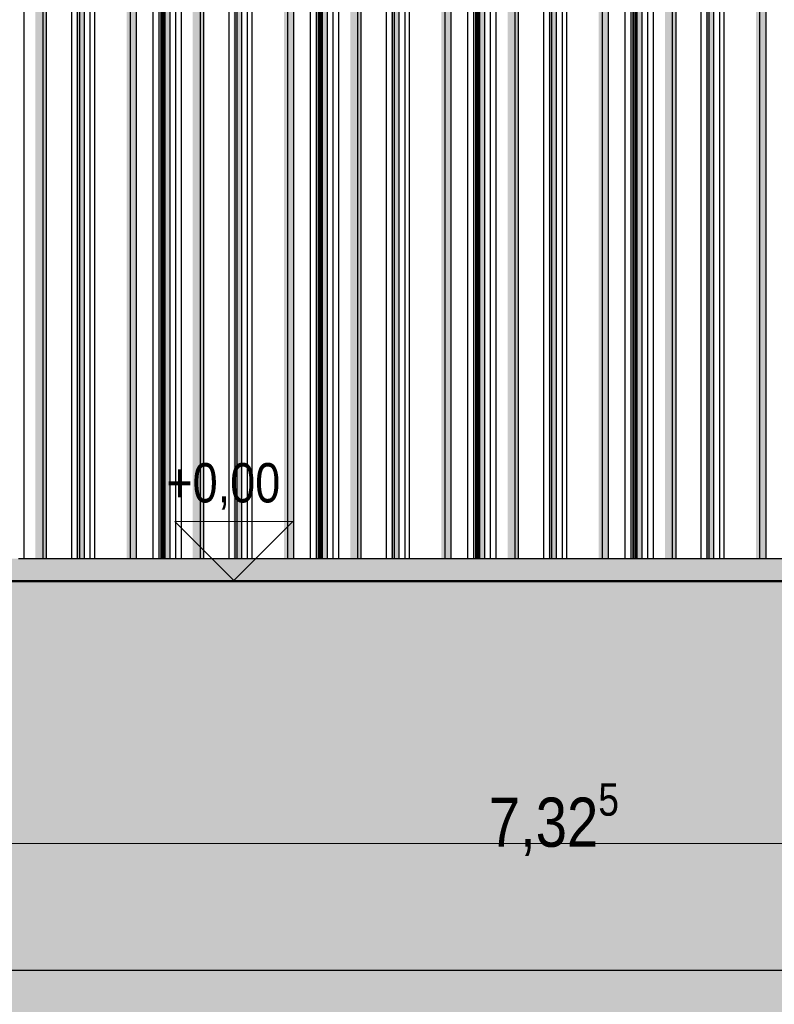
# Model space of a CAD drawing. Header units: metres. Extents: x -58265 to 590738, y -55036 to 35250.
# Tile 151 of 160: x 578533 to 580452, y -51762 to -49258. Entities that reach past the tile are written whole.
import ezdxf

# ---------------------------------------------------------------- set-up
doc = ezdxf.new("R2010")
doc.units = ezdxf.units.M
doc.header["$LTSCALE"] = 0.05
for name, color, linetype in [('Ansicht Süd_3_A_1_Fassaden', 7, 'Continuous'), ('Ansicht Süd_3_A_1_Schraffuren', 7, 'Continuous'), ('Ansicht Süd_3_A_1_Wände_Außen', 7, 'Continuous'), ('Ansicht Süd_3_A_4_Bemaßung_100', 7, 'Continuous')]:
    doc.layers.add(name, color=color, linetype=linetype)
doc.styles.add('ERSTELLTER_STIL_2', font='txt')

msp = doc.modelspace()

# ---------------------------------------------------------------- hatches: boundary and pattern name
at = {"layer": 'Ansicht Süd_3_A_1_Schraffuren', "linetype": 'Continuous', "lineweight": 15}
for points in [[(578592.1, -48648.9), (578572.7, -48648.9), (578572.7, -50248.9), (578592.1, -50248.9)], [(578601, -50248.9), (578601, -48648.9), (578592.1, -48648.9), (578592.1, -50248.9)], [(578676.9, -48648.9), (578676.9, -50248.9), (578680, -50248.9), (578680, -48648.9)], [(578685.3, -50248.9), (578685.3, -48648.9), (578680, -48648.9), (578680, -50248.9)], [(578697, -50248.9), (578697, -48648.9), (578685.3, -48648.9), (578685.3, -50248.9)], [(578814.5, -48648.9), (578804.6, -48648.9), (578804.6, -50248.9), (578814.5, -50248.9)], [(578829.9, -50248.9), (578829.9, -48648.9), (578814.5, -48648.9), (578814.5, -50248.9)], [(578889.7, -48648.9), (578889.7, -50248.9), (578892, -50248.9), (578892, -48648.9)], [(578893.8, -50248.9), (578893.8, -48648.9), (578892, -48648.9), (578892, -50248.9)], [(578897.7, -48648.9), (578894, -48648.9), (578894, -50248.9), (578897.7, -50248.9)], [(578899.5, -50248.9), (578899.5, -48648.9), (578897.7, -48648.9), (578897.7, -50248.9)], [(578902.6, -50248.9), (578902.6, -48648.9), (578899.5, -48648.9), (578899.5, -50248.9)], [(578915.2, -50248.9), (578915.2, -48648.9), (578902.6, -48648.9), (578902.6, -50248.9)], [(578972.9, -48648.9), (578972.9, -50248.9), (578992.4, -50248.9), (578992.4, -48648.9)], [(579001.3, -50248.9), (579001.3, -48648.9), (578992.4, -48648.9), (578992.4, -50248.9)], [(579077.1, -48648.9), (579077.1, -50248.9), (579080.3, -50248.9), (579080.3, -48648.9)], [(579085.6, -50248.9), (579085.6, -48648.9), (579080.3, -48648.9), (579080.3, -50248.9)], [(579097.3, -50248.9), (579097.3, -48648.9), (579085.6, -48648.9), (579085.6, -50248.9)], [(579214.8, -48648.9), (579204.8, -48648.9), (579204.8, -50248.9), (579214.8, -50248.9)], [(579230.2, -50248.9), (579230.2, -48648.9), (579214.8, -48648.9), (579214.8, -50248.9)], [(579289.9, -48648.9), (579289.9, -50248.9), (579292.3, -50248.9), (579292.3, -48648.9)], [(579294.1, -50248.9), (579294.1, -48648.9), (579292.3, -48648.9), (579292.3, -50248.9)], [(579298, -48648.9), (579294.3, -48648.9), (579294.3, -50248.9), (579298, -50248.9)], [(579299.8, -50248.9), (579299.8, -48648.9), (579298, -48648.9), (579298, -50248.9)], [(579302.8, -50248.9), (579302.8, -48648.9), (579299.8, -48648.9), (579299.8, -50248.9)], [(579315.5, -50248.9), (579315.5, -48648.9), (579302.8, -48648.9), (579302.8, -50248.9)], [(579392.6, -48648.9), (579373.2, -48648.9), (579373.2, -50248.9), (579392.6, -50248.9)], [(579401.5, -50248.9), (579401.5, -48648.9), (579392.6, -48648.9), (579392.6, -50248.9)], [(579480.5, -48648.9), (579477.4, -48648.9), (579477.4, -50248.9), (579480.5, -50248.9)], [(579485.8, -50248.9), (579485.8, -48648.9), (579480.5, -48648.9), (579480.5, -50248.9)], [(579497.5, -50248.9), (579497.5, -48648.9), (579485.8, -48648.9), (579485.8, -50248.9)], [(579615.1, -48648.9), (579605.1, -48648.9), (579605.1, -50248.9), (579615.1, -50248.9)], [(579630.4, -50248.9), (579630.4, -48648.9), (579615.1, -48648.9), (579615.1, -50248.9)], [(579690.2, -48648.9), (579690.2, -50248.9), (579692.6, -50248.9), (579692.6, -48648.9)], [(579694.3, -50248.9), (579694.3, -48648.9), (579692.6, -48648.9), (579692.6, -50248.9)], [(579694.6, -48648.9), (579694.6, -50248.9), (579698.3, -50248.9), (579698.3, -48648.9)], [(579700.1, -50248.9), (579700.1, -48648.9), (579698.3, -48648.9), (579698.3, -50248.9)], [(579703.1, -50248.9), (579703.1, -48648.9), (579700.1, -48648.9), (579700.1, -50248.9)], [(579715.7, -50248.9), (579715.7, -48648.9), (579703.1, -48648.9), (579703.1, -50248.9)], [(579792.9, -48648.9), (579773.5, -48648.9), (579773.5, -50248.9), (579792.9, -50248.9)], [(579801.8, -50248.9), (579801.8, -48648.9), (579792.9, -48648.9), (579792.9, -50248.9)], [(579877.7, -48648.9), (579877.7, -50248.9), (579880.8, -50248.9), (579880.8, -48648.9)], [(579886.1, -50248.9), (579886.1, -48648.9), (579880.8, -48648.9), (579880.8, -50248.9)], [(579897.8, -50248.9), (579897.8, -48648.9), (579886.1, -48648.9), (579886.1, -50248.9)], [(580015.4, -48648.9), (580005.4, -48648.9), (580005.4, -50248.9), (580015.4, -50248.9)], [(580030.7, -50248.9), (580030.7, -48648.9), (580015.4, -48648.9), (580015.4, -50248.9)], [(580092.8, -48648.9), (580090.5, -48648.9), (580090.5, -50248.9), (580092.8, -50248.9)], [(580094.6, -50248.9), (580094.6, -48648.9), (580092.8, -48648.9), (580092.8, -50248.9)], [(580098.6, -48648.9), (580094.8, -48648.9), (580094.8, -50248.9), (580098.6, -50248.9)], [(580100.3, -50248.9), (580100.3, -48648.9), (580098.6, -48648.9), (580098.6, -50248.9)], [(580103.4, -50248.9), (580103.4, -48648.9), (580100.3, -48648.9), (580100.3, -50248.9)], [(580116, -50248.9), (580116, -48648.9), (580103.4, -48648.9), (580103.4, -50248.9)], [(580173.7, -50248.9), (580193.2, -50248.9), (580193.2, -48648.9), (580173.7, -48648.9)], [(580202.1, -50248.9), (580202.1, -48648.9), (580193.2, -48648.9), (580193.2, -50248.9)], [(580281.1, -48648.9), (580278, -48648.9), (580278, -50248.9), (580281.1, -50248.9)], [(580286.4, -50248.9), (580286.4, -48648.9), (580281.1, -48648.9), (580281.1, -50248.9)], [(580298.1, -50248.9), (580298.1, -48648.9), (580286.4, -48648.9), (580286.4, -50248.9)], [(580415.6, -48648.9), (580405.7, -48648.9), (580405.7, -50248.9), (580415.6, -50248.9)], [(580431, -50248.9), (580431, -48648.9), (580415.6, -48648.9), (580415.6, -50248.9)], [(578592.1, -50248.9), (578572.7, -50248.9), (578572.7, -50628.9), (578592.1, -50628.9)], [(578601, -50628.9), (578601, -50248.9), (578592.1, -50248.9), (578592.1, -50628.9)], [(578680, -50248.9), (578676.9, -50248.9), (578676.9, -50628.9), (578680, -50628.9)], [(578685.3, -50628.9), (578685.3, -50248.9), (578680, -50248.9), (578680, -50628.9)], [(578697, -50628.9), (578697, -50248.9), (578685.3, -50248.9), (578685.3, -50628.9)], [(578814.5, -50248.9), (578804.6, -50248.9), (578804.6, -50628.9), (578814.5, -50628.9)], [(578829.9, -50628.9), (578829.9, -50248.9), (578814.5, -50248.9), (578814.5, -50628.9)], [(578892, -50248.9), (578889.7, -50248.9), (578889.7, -50628.9), (578892, -50628.9)], [(578893.8, -50628.9), (578893.8, -50248.9), (578892, -50248.9), (578892, -50628.9)], [(578897.7, -50248.9), (578894, -50248.9), (578894, -50628.9), (578897.7, -50628.9)], [(578899.5, -50628.9), (578899.5, -50248.9), (578897.7, -50248.9), (578897.7, -50628.9)], [(578902.6, -50628.9), (578902.6, -50248.9), (578899.5, -50248.9), (578899.5, -50628.9)], [(578915.2, -50628.9), (578915.2, -50248.9), (578902.6, -50248.9), (578902.6, -50628.9)], [(578992.4, -50248.9), (578972.9, -50248.9), (578972.9, -50628.9), (578992.4, -50628.9)], [(579001.3, -50628.9), (579001.3, -50248.9), (578992.4, -50248.9), (578992.4, -50628.9)], [(579080.3, -50248.9), (579077.1, -50248.9), (579077.1, -50628.9), (579080.3, -50628.9)], [(579085.6, -50628.9), (579085.6, -50248.9), (579080.3, -50248.9), (579080.3, -50628.9)], [(579097.3, -50628.9), (579097.3, -50248.9), (579085.6, -50248.9), (579085.6, -50628.9)], [(579214.8, -50248.9), (579204.8, -50248.9), (579204.8, -50628.9), (579214.8, -50628.9)], [(579230.2, -50628.9), (579230.2, -50248.9), (579214.8, -50248.9), (579214.8, -50628.9)], [(579292.3, -50248.9), (579289.9, -50248.9), (579289.9, -50628.9), (579292.3, -50628.9)], [(579294.1, -50628.9), (579294.1, -50248.9), (579292.3, -50248.9), (579292.3, -50628.9)], [(579298, -50248.9), (579294.3, -50248.9), (579294.3, -50628.9), (579298, -50628.9)], [(579299.8, -50628.9), (579299.8, -50248.9), (579298, -50248.9), (579298, -50628.9)], [(579302.8, -50628.9), (579302.8, -50248.9), (579299.8, -50248.9), (579299.8, -50628.9)], [(579315.5, -50628.9), (579315.5, -50248.9), (579302.8, -50248.9), (579302.8, -50628.9)], [(579392.6, -50248.9), (579373.2, -50248.9), (579373.2, -50628.9), (579392.6, -50628.9)], [(579401.5, -50628.9), (579401.5, -50248.9), (579392.6, -50248.9), (579392.6, -50628.9)], [(579480.5, -50248.9), (579477.4, -50248.9), (579477.4, -50628.9), (579480.5, -50628.9)], [(579485.8, -50628.9), (579485.8, -50248.9), (579480.5, -50248.9), (579480.5, -50628.9)], [(579497.5, -50628.9), (579497.5, -50248.9), (579485.8, -50248.9), (579485.8, -50628.9)], [(579615.1, -50248.9), (579605.1, -50248.9), (579605.1, -50628.9), (579615.1, -50628.9)], [(579630.4, -50628.9), (579630.4, -50248.9), (579615.1, -50248.9), (579615.1, -50628.9)], [(579692.6, -50248.9), (579690.2, -50248.9), (579690.2, -50628.9), (579692.6, -50628.9)], [(579694.3, -50628.9), (579694.3, -50248.9), (579692.6, -50248.9), (579692.6, -50628.9)], [(579698.3, -50248.9), (579694.6, -50248.9), (579694.6, -50628.9), (579698.3, -50628.9)], [(579700.1, -50628.9), (579700.1, -50248.9), (579698.3, -50248.9), (579698.3, -50628.9)], [(579703.1, -50628.9), (579703.1, -50248.9), (579700.1, -50248.9), (579700.1, -50628.9)], [(579715.7, -50628.9), (579715.7, -50248.9), (579703.1, -50248.9), (579703.1, -50628.9)], [(579792.9, -50248.9), (579773.5, -50248.9), (579773.5, -50628.9), (579792.9, -50628.9)], [(579801.8, -50628.9), (579801.8, -50248.9), (579792.9, -50248.9), (579792.9, -50628.9)], [(579880.8, -50248.9), (579877.7, -50248.9), (579877.7, -50628.9), (579880.8, -50628.9)], [(579886.1, -50628.9), (579886.1, -50248.9), (579880.8, -50248.9), (579880.8, -50628.9)], [(579897.8, -50628.9), (579897.8, -50248.9), (579886.1, -50248.9), (579886.1, -50628.9)], [(580015.4, -50248.9), (580005.4, -50248.9), (580005.4, -50628.9), (580015.4, -50628.9)], [(580030.7, -50628.9), (580030.7, -50248.9), (580015.4, -50248.9), (580015.4, -50628.9)], [(580090.5, -50248.9), (580090.5, -50628.9), (580092.8, -50628.9), (580092.8, -50248.9)], [(580094.6, -50628.9), (580094.6, -50248.9), (580092.8, -50248.9), (580092.8, -50628.9)], [(580098.6, -50248.9), (580094.8, -50248.9), (580094.8, -50628.9), (580098.6, -50628.9)], [(580100.3, -50628.9), (580100.3, -50248.9), (580098.6, -50248.9), (580098.6, -50628.9)], [(580103.4, -50628.9), (580103.4, -50248.9), (580100.3, -50248.9), (580100.3, -50628.9)], [(580116, -50628.9), (580116, -50248.9), (580103.4, -50248.9), (580103.4, -50628.9)], [(580193.2, -50248.9), (580173.7, -50248.9), (580173.7, -50628.9), (580193.2, -50628.9)], [(580202.1, -50628.9), (580202.1, -50248.9), (580193.2, -50248.9), (580193.2, -50628.9)], [(580278, -50248.9), (580278, -50628.9), (580281.1, -50628.9), (580281.1, -50248.9)], [(580286.4, -50628.9), (580286.4, -50248.9), (580281.1, -50248.9), (580281.1, -50628.9)], [(580298.1, -50628.9), (580298.1, -50248.9), (580286.4, -50248.9), (580286.4, -50628.9)], [(580415.6, -50248.9), (580405.7, -50248.9), (580405.7, -50628.9), (580415.6, -50628.9)], [(580431, -50628.9), (580431, -50248.9), (580415.6, -50248.9), (580415.6, -50628.9)]]:
    msp.add_hatch(color=7, dxfattribs=at).paths.add_polyline_path(points)
h = msp.add_hatch(color=7, dxfattribs=at)
h.paths.add_polyline_path([(562640.9, -50736.3), (562671.4, -50706.2), (562747, -50706.2), (562747, -50742), (562787.2, -50742), (562827, -50706.2), (562828.1, -50706.2), (562828.1, -50742), (562842, -50742), (562883.8, -50702), (562910.4, -50702), (562910.4, -50742), (562974.2, -50742), (563006.3, -50713.6), (563006.3, -50742), (563021.5, -50742), (563058.5, -50706.2), (563139.2, -50706.2), (563139.2, -50742), (563181.5, -50742), (563222.2, -50706.2), (563224.3, -50706.2), (563224.3, -50712.1), (563224.6, -50742), (563239.2, -50742), (563281.7, -50702), (563310.6, -50702), (563310.6, -50742), (563374.5, -50742), (563406.6, -50713.6), (563406.6, -50742), (563421.7, -50742), (563458.7, -50706.2), (563539.5, -50706.2), (563539.5, -50742), (563581.8, -50742), (563622.4, -50706.2), (563624.6, -50706.2), (563624.6, -50712.1), (563624.8, -50742), (563639.5, -50742), (563681.9, -50702), (563710.9, -50702), (563710.9, -50742), (563774.7, -50742), (563806.9, -50713.6), (563806.9, -50742), (563822, -50742), (563859, -50706.2), (563939.8, -50706.2), (563939.8, -50742), (563982.1, -50742), (564022.7, -50706.2), (564024.9, -50706.2), (564024.9, -50712.1), (564025.1, -50742), (564039.8, -50742), (564082.2, -50702), (564111.2, -50702), (564111.2, -50742), (564175, -50742), (564207.2, -50713.6), (564207.2, -50742), (564222.3, -50742), (564259.3, -50706.2), (564340.1, -50706.2), (564340.1, -50742), (564382.3, -50742), (564423, -50706.2), (564425.1, -50706.2), (564425.1, -50712.1), (564425.4, -50742), (564440, -50742), (564482.5, -50702), (564511.4, -50702), (564511.4, -50742), (564575.3, -50742), (564607.4, -50713.6), (564607.4, -50742), (564622.6, -50742), (564659.6, -50706.2), (564740.3, -50706.2), (564740.3, -50742), (564782.6, -50742), (564823.2, -50706.2), (564825.4, -50706.2), (564825.4, -50712.1), (564825.6, -50742), (564840.3, -50742), (564882.8, -50702), (564911.7, -50702), (564911.7, -50742), (564975.6, -50742), (565007.7, -50713.6), (565007.7, -50742), (565022.8, -50742), (565059.8, -50706.2), (565140.6, -50706.2), (565140.6, -50742), (565182.9, -50742), (565223.5, -50706.2), (565225.7, -50706.2), (565225.7, -50712.1), (565225.9, -50742), (565240.6, -50742), (565283, -50702), (565312, -50702), (565312, -50742), (565375.8, -50742), (565408, -50713.6), (565408, -50742), (565423.1, -50742), (565460.1, -50706.2), (565540.9, -50706.2), (565540.9, -50742), (565583.1, -50742), (565623.8, -50706.2), (565626, -50706.2), (565626, -50712.1), (565626.2, -50742), (565640.8, -50742), (565683.3, -50702), (565712.3, -50702), (565712.3, -50742), (565776.1, -50742), (565808.3, -50713.6), (565808.3, -50742), (565823.4, -50742), (565860.4, -50706.2), (565941.2, -50706.2), (565941.2, -50742), (565983.4, -50742), (566024.1, -50706.2), (566026.2, -50706.2), (566026.2, -50712.1), (566026.5, -50742), (566041.1, -50742), (566083.6, -50702), (566112.5, -50702), (566112.5, -50742), (566176.4, -50742), (566208.5, -50713.6), (566208.5, -50742), (566223.7, -50742), (566260.6, -50706.2), (566341.4, -50706.2), (566341.4, -50742), (566383.7, -50742), (566424.3, -50706.2), (566426.5, -50706.2), (566426.5, -50712.1), (566426.7, -50742), (566441.4, -50742), (566483.8, -50702), (566512.8, -50702), (566512.8, -50742), (566576.7, -50742), (566608.8, -50713.6), (566608.8, -50742), (566623.9, -50742), (566660.9, -50706.2), (566741.7, -50706.2), (566741.7, -50742), (566784, -50742), (566824.6, -50706.2), (566826.8, -50706.2), (566826.8, -50712.1), (566827, -50742), (566841.7, -50742), (566884.1, -50702), (566913.1, -50702), (566913.1, -50742), (566976.9, -50742), (567009.1, -50713.6), (567009.1, -50742), (567024.2, -50742), (567061.2, -50706.2), (567142, -50706.2), (567142, -50742), (567184.2, -50742), (567224.9, -50706.2), (567227.1, -50706.2), (567227.1, -50712.1), (567227.3, -50742), (567241.9, -50742), (567284.4, -50702), (567313.4, -50702), (567313.4, -50742), (567377.2, -50742), (567409.3, -50713.6), (567409.3, -50742), (567424.5, -50742), (567461.5, -50706.2), (567542.2, -50706.2), (567542.2, -50742), (567584.5, -50742), (567625.2, -50706.2), (567627.3, -50706.2), (567627.3, -50712.1), (567627.6, -50742), (567642.2, -50742), (567684.7, -50702), (567713.6, -50702), (567713.6, -50742), (567777.5, -50742), (567809.6, -50713.6), (567809.6, -50742), (567824.7, -50742), (567861.7, -50706.2), (567942.5, -50706.2), (567942.5, -50742), (567984.8, -50742), (568025.4, -50706.2), (568027.6, -50706.2), (568027.6, -50712.1), (568027.8, -50742), (568042.5, -50742), (568084.9, -50702), (568113.9, -50702), (568113.9, -50742), (568177.7, -50742), (568209.9, -50713.6), (568209.9, -50742), (568225, -50742), (568262, -50706.2), (568342.8, -50706.2), (568342.8, -50742), (568385.1, -50742), (568425.7, -50706.2), (568427.9, -50706.2), (568427.9, -50712.1), (568428.1, -50742), (568442.8, -50742), (568485.2, -50702), (568514.2, -50702), (568514.2, -50742), (568578, -50742), (568610.2, -50713.6), (568610.2, -50742), (568625.3, -50742), (568662.3, -50706.2), (568743.1, -50706.2), (568743.1, -50742), (568785.3, -50742), (568826, -50706.2), (568828.1, -50706.2), (568828.1, -50712.1), (568828.4, -50742), (568843, -50742), (568885.5, -50702), (568914.4, -50702), (568914.4, -50742), (568978.3, -50742), (569010.4, -50713.6), (569010.4, -50742), (569025.6, -50742), (569062.6, -50706.2), (569143.3, -50706.2), (569143.3, -50742), (569185.6, -50742), (569226.2, -50706.2), (569228.4, -50706.2), (569228.4, -50712.1), (569228.6, -50742), (569243.3, -50742), (569285.8, -50702), (569314.7, -50702), (569314.7, -50742), (569378.6, -50742), (569410.7, -50713.6), (569410.7, -50742), (569425.8, -50742), (569462.8, -50706.2), (569543.6, -50706.2), (569543.6, -50742), (569585.9, -50742), (569626.5, -50706.2), (569628.7, -50706.2), (569628.7, -50712.1), (569628.9, -50742), (569643.6, -50742), (569686, -50702), (569715, -50702), (569715, -50742), (569778.8, -50742), (569811, -50713.6), (569811, -50742), (569826.1, -50742), (569863.1, -50706.2), (569943.9, -50706.2), (569943.9, -50742), (569986.1, -50742), (570026.8, -50706.2), (570029, -50706.2), (570029, -50712.1), (570029.2, -50742), (570043.8, -50742), (570086.3, -50702), (570115.3, -50702), (570115.3, -50742), (570164, -50742), (568988.6, -51536.5), (568981.1, -51536.5), (568936.1, -51600.2), (568936.1, -51615.2), (568939.7, -51615.2), (568936.1, -51620.2), (568936.1, -51676.1), (568996.1, -51676.1), (568996.1, -51582.8), (569032.5, -51558.2), (569032.5, -51676.1), (569092.5, -51676.1), (569092.5, -51517.6), (569129, -51493), (569129, -51676.1), (569189, -51676.1), (569189, -51452.4), (569225.4, -51427.8), (569225.4, -51676.1), (569285.4, -51676.1), (569285.4, -51387.3), (569321.8, -51362.6), (569321.8, -51676.1), (569381.8, -51676.1), (569381.8, -51322.1), (569418.2, -51297.5), (569418.2, -51676.1), (569478.2, -51676.1), (569478.2, -51256.9), (569514.7, -51232.3), (569514.7, -51676.1), (569574.7, -51676.1), (569574.7, -51191.7), (569611.1, -51167.1), (569611.1, -51656.2), (569597, -51676.1), (570613, -51676.1), (570666.1, -51601.1), (570810.6, -51503.4), (570876.1, -51503.4), (570936.1, -51418.6), (571080.6, -51320.9), (571146.1, -51320.9), (571206.1, -51236.1), (571350.6, -51138.4), (571416.1, -51138.4), (571431.5, -51116.6), (572222.6, -51116.6), (572460.4, -50955.9), (572525.9, -50955.9), (572585.8, -50871.1), (572730.4, -50773.4), (572795.9, -50773.4), (572831.1, -50723.6), (572831.1, -50742), (572845.8, -50742), (572888.2, -50702), (572917.2, -50702), (572917.2, -50742), (572981, -50742), (573013.2, -50713.6), (573013.2, -50742), (573028.3, -50742), (573065.3, -50706.2), (573146.1, -50706.2), (573146.1, -50742), (573188.3, -50742), (573229, -50706.2), (573231.1, -50706.2), (573231.1, -50712.1), (573231.4, -50742), (573246, -50742), (573288.5, -50702), (573317.4, -50702), (573317.4, -50742), (573381.3, -50742), (573413.4, -50713.6), (573413.4, -50742), (573428.6, -50742), (573465.6, -50706.2), (573546.3, -50706.2), (573546.3, -50742), (573588.6, -50742), (573629.2, -50706.2), (573631.4, -50706.2), (573631.4, -50712.1), (573631.6, -50742), (573646.3, -50742), (573688.8, -50702), (573717.7, -50702), (573717.7, -50742), (573781.6, -50742), (573813.7, -50713.6), (573813.7, -50742), (573828.8, -50742), (573865.8, -50706.2), (573946.6, -50706.2), (573946.6, -50742), (573988.9, -50742), (574029.5, -50706.2), (574031.7, -50706.2), (574031.7, -50712.1), (574031.9, -50742), (574046.6, -50742), (574089, -50702), (574118, -50702), (574118, -50742), (574181.8, -50742), (574214, -50713.6), (574214, -50742), (574229.1, -50742), (574266.1, -50706.2), (574346.9, -50706.2), (574346.9, -50742), (574389.1, -50742), (574429.8, -50706.2), (574432, -50706.2), (574432, -50712.1), (574432.2, -50742), (574446.8, -50742), (574489.3, -50702), (574518.3, -50702), (574518.3, -50742), (574582.1, -50742), (574614.3, -50713.6), (574614.3, -50742), (574629.4, -50742), (574666.4, -50706.2), (574747.2, -50706.2), (574747.2, -50742), (574789.4, -50742), (574830.1, -50706.2), (574832.2, -50706.2), (574832.2, -50712.1), (574832.5, -50742), (574847.1, -50742), (574889.6, -50702), (574918.5, -50702), (574918.5, -50742), (574982.4, -50742), (575014.5, -50713.6), (575014.5, -50742), (575029.7, -50742), (575066.6, -50706.2), (575147.4, -50706.2), (575147.4, -50742), (575189.7, -50742), (575230.3, -50706.2), (575232.5, -50706.2), (575232.5, -50712.1), (575232.7, -50742), (575247.4, -50742), (575289.8, -50702), (575318.8, -50702), (575318.8, -50742), (575382.7, -50742), (575414.8, -50713.6), (575414.8, -50742), (575429.9, -50742), (575466.9, -50706.2), (575547.7, -50706.2), (575547.7, -50742), (575590, -50742), (575630.6, -50706.2), (575632.8, -50706.2), (575632.8, -50712.1), (575633, -50742), (575647.7, -50742), (575690.1, -50702), (575719.1, -50702), (575719.1, -50742), (575782.9, -50742), (575815.1, -50713.6), (575815.1, -50742), (575830.2, -50742), (575867.2, -50706.2), (575948, -50706.2), (575948, -50742), (575990.2, -50742), (576030.9, -50706.2), (576033.1, -50706.2), (576033.1, -50712.1), (576033.3, -50742), (576047.9, -50742), (576090.4, -50702), (576119.4, -50702), (576119.4, -50742), (576183.2, -50742), (576215.3, -50713.6), (576215.3, -50742), (576230.5, -50742), (576267.5, -50706.2), (576348.2, -50706.2), (576348.2, -50742), (576390.5, -50742), (576431.2, -50706.2), (576433.3, -50706.2), (576433.3, -50712.1), (576433.6, -50742), (576448.2, -50742), (576490.7, -50702), (576519.6, -50702), (576519.6, -50742), (576583.5, -50742), (576615.6, -50713.6), (576615.6, -50742), (576630.7, -50742), (576667.7, -50706.2), (576748.5, -50706.2), (576748.5, -50742), (576790.8, -50742), (576831.4, -50706.2), (576833.6, -50706.2), (576833.6, -50712.1), (576833.8, -50742), (576848.5, -50742), (576890.9, -50702), (576919.9, -50702), (576919.9, -50742), (576983.7, -50742), (577015.9, -50713.6), (577015.9, -50742), (577031, -50742), (577068, -50706.2), (577148.8, -50706.2), (577148.8, -50742), (577191.1, -50742), (577231.7, -50706.2), (577233.9, -50706.2), (577233.9, -50712.1), (577234.1, -50742), (577248.8, -50742), (577291.2, -50702), (577320.2, -50702), (577320.2, -50742), (577384, -50742), (577416.2, -50713.6), (577416.2, -50742), (577431.3, -50742), (577468.3, -50706.2), (577549.1, -50706.2), (577549.1, -50742), (577591.3, -50742), (577632, -50706.2), (577634.1, -50706.2), (577634.1, -50712.1), (577634.4, -50742), (577649, -50742), (577691.5, -50702), (577720.4, -50702), (577720.4, -50742), (577784.3, -50742), (577816.4, -50713.6), (577816.4, -50742), (577831.6, -50742), (577868.6, -50706.2), (577949.3, -50706.2), (577949.3, -50742), (577991.6, -50742), (578032.2, -50706.2), (578034.4, -50706.2), (578034.4, -50712.1), (578034.6, -50742), (578049.3, -50742), (578091.8, -50702), (578120.7, -50702), (578120.7, -50742), (578184.6, -50742), (578216.7, -50713.6), (578216.7, -50742), (578231.8, -50742), (578268.8, -50706.2), (578349.6, -50706.2), (578349.6, -50742), (578391.9, -50742), (578432.5, -50706.2), (578434.7, -50706.2), (578434.7, -50712.1), (578434.9, -50742), (578449.6, -50742), (578492, -50702), (578521, -50702), (578521, -50742), (578584.8, -50742), (578617, -50713.6), (578617, -50742), (578632.1, -50742), (578669.1, -50706.2), (578749.9, -50706.2), (578749.9, -50742), (578792.1, -50742), (578832.8, -50706.2), (578835, -50706.2), (578835, -50712.1), (578835.2, -50742), (578849.8, -50742), (578892.3, -50702), (578921.3, -50702), (578921.3, -50742), (578985.1, -50742), (579017.3, -50713.6), (579017.3, -50742), (579032.4, -50742), (579069.4, -50706.2), (579150.2, -50706.2), (579150.2, -50742), (579192.4, -50742), (579233.1, -50706.2), (579235.2, -50706.2), (579235.2, -50712.1), (579235.5, -50742), (579250.1, -50742), (579292.6, -50702), (579321.5, -50702), (579321.5, -50742), (579385.4, -50742), (579417.5, -50713.6), (579417.5, -50742), (579432.7, -50742), (579469.6, -50706.2), (579550.4, -50706.2), (579550.4, -50742), (579592.7, -50742), (579633.3, -50706.2), (579635.5, -50706.2), (579635.5, -50712.1), (579635.7, -50742), (579650.4, -50742), (579692.8, -50702), (579721.8, -50702), (579721.8, -50742), (579785.7, -50742), (579817.8, -50713.6), (579817.8, -50742), (579832.9, -50742), (579869.9, -50706.2), (579950.7, -50706.2), (579950.7, -50742), (579993, -50742), (580033.6, -50706.2), (580035.8, -50706.2), (580035.8, -50712.1), (580036, -50742), (580050.7, -50742), (580093.1, -50702), (580122.1, -50702), (580122.1, -50742), (580185.9, -50742), (580218.1, -50713.6), (580218.1, -50742), (580233.2, -50742), (580270.2, -50706.2), (580351, -50706.2), (580351, -50742), (580393.2, -50742), (580433.9, -50706.2), (580436.1, -50706.2), (580436.1, -50712.1), (580436.3, -50742), (580450.9, -50742), (580493.4, -50702), (580522.4, -50702), (580522.4, -50742), (580586.2, -50742), (580618.3, -50713.6), (580618.3, -50742), (580633.5, -50742), (580670.5, -50706.2), (580751.2, -50706.2), (580751.2, -50742), (580793.5, -50742), (580834.2, -50706.2), (580836.3, -50706.2), (580836.3, -50712.1), (580836.6, -50742), (580851.2, -50742), (580893.7, -50702), (580922.6, -50702), (580922.6, -50742), (580986.5, -50742), (581018.6, -50713.6), (581018.6, -50742), (581033.7, -50742), (581070.7, -50706.2), (581151.5, -50706.2), (581151.5, -50742), (581193.8, -50742), (581234.4, -50706.2), (581236.6, -50706.2), (581236.6, -50712.1), (581236.8, -50742), (581251.5, -50742), (581293.9, -50702), (581322.9, -50702), (581322.9, -50742), (581386.7, -50742), (581418.9, -50713.6), (581418.9, -50742), (581434, -50742), (581471, -50706.2), (581551.8, -50706.2), (581551.8, -50742), (581594.1, -50742), (581634.7, -50706.2), (581636.9, -50706.2), (581636.9, -50712.1), (581637.1, -50742), (581651.8, -50742), (581694.2, -50702), (581723.2, -50702), (581723.2, -50742), (581787, -50742), (581819.2, -50713.6), (581819.2, -50742), (581834.3, -50742), (581871.3, -50706.2), (581952.1, -50706.2), (581952.1, -50742), (581994.3, -50742), (582035, -50706.2), (582037.1, -50706.2), (582037.1, -50712.1), (582037.4, -50742), (582052, -50742), (582094.5, -50702), (582123.4, -50702), (582123.4, -50742), (582187.3, -50742), (582219.4, -50713.6), (582219.4, -50742), (582234.6, -50742), (582271.6, -50706.2), (582352.3, -50706.2), (582352.3, -50742), (582394.6, -50742), (582435.2, -50706.2), (582437.4, -50706.2), (582437.4, -50712.1), (582437.6, -50742), (582452.3, -50742), (582494.8, -50702), (582523.7, -50702), (582523.7, -50742), (582587.6, -50742), (582619.7, -50713.6), (582619.7, -50742), (582634.8, -50742), (582671.8, -50706.2), (582752.6, -50706.2), (582752.6, -50742), (582794.9, -50742), (582835.5, -50706.2), (582837.7, -50706.2), (582837.7, -50712.1), (582837.9, -50742), (582852.6, -50742), (582895, -50702), (582924, -50702), (582924, -50742), (582987.8, -50742), (583020, -50713.6), (583020, -50742), (583035.1, -50742), (583072.1, -50706.2), (583152.9, -50706.2), (583152.9, -50742), (583195.1, -50742), (583235.8, -50706.2), (583238, -50706.2), (583238, -50712.1), (583238.2, -50742), (583252.8, -50742), (583295.3, -50702), (583324.3, -50702), (583324.3, -50742), (583388.1, -50742), (583420.2, -50713.6), (583420.2, -50742), (583435.4, -50742), (583472.4, -50706.2), (583553.2, -50706.2), (583553.2, -50742), (583595.4, -50742), (583636.1, -50706.2), (583638.2, -50706.2), (583638.2, -50712.1), (583638.5, -50742), (583653.1, -50742), (583695.6, -50702), (583724.5, -50702), (583724.5, -50742), (583788.4, -50742), (583820.5, -50713.6), (583820.5, -50742), (583835.6, -50742), (583872.6, -50706.2), (583953.4, -50706.2), (583953.4, -50742), (583995.7, -50742), (584036.3, -50706.2), (584038.5, -50706.2), (584038.5, -50712.1), (584038.7, -50742), (584053.4, -50742), (584095.8, -50702), (584124.4, -50702), (584124.4, -50742), (584185, -50742), (584215.5, -50714.5), (584215.5, -50742), (584229.8, -50742), (584266.2, -50706.2), (584341.7, -50706.2), (584341.7, -50742), (584381.8, -50742), (584421.6, -50706.2), (584422.6, -50706.2), (584422.6, -50742), (584435.9, -50742), (584435.9, -50628.9), (570455, -50628.9), (570370.4, -50686.1), (570156.1, -50686.1), (570240.7, -50628.9), (562640.9, -50628.9)])
h.paths.add_polyline_path([(569671.1, -51571.3), (569671.1, -51126.5), (569707.5, -51101.9), (569707.5, -51519.8)], flags=0)
h.paths.add_polyline_path([(569804, -51383.4), (569767.5, -51435), (569767.5, -51061.4), (569804, -51036.7)], flags=0)
h.paths.add_polyline_path([(569864, -51298.6), (569864, -50996.2), (569900.4, -50971.6), (569900.4, -51247.1)], flags=0)
h.paths.add_polyline_path([(569960.4, -50983.1), (569996.8, -50983.1), (569996.8, -51110.7), (569960.4, -51162.2)], flags=0)
h.paths.add_polyline_path([(569960.4, -50962.9), (569960.4, -50931), (569996.8, -50906.4), (569996.8, -50911.9), (569996.1, -50912.4)], flags=0)
h.paths.add_polyline_path([(570087.1, -50983.1), (570056.8, -51025.9), (570056.8, -50983.1)], flags=0)
h.paths.add_polyline_path([(570056.8, -50865.8), (570093.2, -50841.2), (570093.2, -50846.7), (570056.8, -50871.3)], flags=0)
h.paths.add_polyline_path([(570189.7, -50781.5), (570153.2, -50806.2), (570153.2, -50800.7), (570189.7, -50776)], flags=0)
h.paths.add_polyline_path([(570249.7, -50735.5), (570286.1, -50710.9), (570286.1, -50716.4), (570249.7, -50741)], flags=0)
at = {"layer": 'Ansicht Süd_3_A_1_Schraffuren', "linetype": 'Continuous', "lineweight": 18}
msp.add_hatch(color=9, dxfattribs=at).paths.add_polyline_path([(514049.5, -50686.1), (514049.5, -51551.1), (522644.4, -52952.6), (535804.2, -51713.8), (549514.4, -53082.8), (561141.9, -51988), (569574.8, -52564.9), (581633.5, -51759.6), (586181.4, -52952.6), (590713.8, -51299.2), (590713.8, -50686.1)])

# ---------------------------------------------------------------- linework, layer by layer
at = {"layer": 'Ansicht Süd_3_A_1_Fassaden', "color": 7, "linetype": 'Continuous', "lineweight": 25}
for p, q in [((578543.7, -50248.9), (578543.7, -48648.9)), ((578592.1, -50248.9), (578592.1, -48648.9)), ((578601, -50248.9), (578601, -48648.9)), ((578664.8, -50248.9), (578664.8, -48648.9)), ((578680, -50248.9), (578680, -48648.9)), ((578685.3, -50248.9), (578685.3, -48648.9)), ((578697, -50248.9), (578697, -48648.9)), ((578712.1, -50248.9), (578712.1, -48648.9)), ((578723.8, -50248.9), (578723.8, -48648.9)), ((578814.5, -50248.9), (578814.5, -48648.9)), ((578829.9, -50248.9), (578829.9, -48648.9)), ((578872.1, -50248.9), (578872.1, -48648.9)), ((578887.5, -50248.9), (578887.5, -48648.9)), ((578892, -50248.9), (578892, -48648.9)), ((578893.8, -50248.9), (578893.8, -48648.9)), ((578897.7, -50248.9), (578897.7, -48648.9)), ((578899.5, -50248.9), (578899.5, -48648.9)), ((578902.6, -50248.9), (578902.6, -48648.9)), ((578915.2, -50248.9), (578915.2, -48648.9)), ((578929.8, -50248.9), (578929.8, -48648.9)), ((578944, -50248.9), (578944, -48648.9)), ((578992.4, -50248.9), (578992.4, -48648.9)), ((579001.3, -50248.9), (579001.3, -48648.9)), ((579065.1, -50248.9), (579065.1, -48648.9)), ((579080.3, -50248.9), (579080.3, -48648.9)), ((579085.6, -50248.9), (579085.6, -48648.9)), ((579097.3, -50248.9), (579097.3, -48648.9)), ((579112.4, -50248.9), (579112.4, -48648.9)), ((579124.1, -50248.9), (579124.1, -48648.9)), ((579214.8, -50248.9), (579214.8, -48648.9)), ((579230.2, -50248.9), (579230.2, -48648.9)), ((579272.4, -50248.9), (579272.4, -48648.9)), ((579287.8, -50248.9), (579287.8, -48648.9)), ((579292.3, -50248.9), (579292.3, -48648.9)), ((579294.1, -50248.9), (579294.1, -48648.9)), ((579298, -50248.9), (579298, -48648.9)), ((579299.8, -50248.9), (579299.8, -48648.9)), ((579302.8, -50248.9), (579302.8, -48648.9)), ((579315.5, -50248.9), (579315.5, -48648.9)), ((579330.1, -50248.9), (579330.1, -48648.9)), ((579344.2, -50248.9), (579344.2, -48648.9)), ((579392.6, -50248.9), (579392.6, -48648.9)), ((579401.5, -50248.9), (579401.5, -48648.9)), ((579465.4, -50248.9), (579465.4, -48648.9)), ((579480.5, -50248.9), (579480.5, -48648.9)), ((579485.8, -50248.9), (579485.8, -48648.9)), ((579497.5, -50248.9), (579497.5, -48648.9)), ((579512.7, -50248.9), (579512.7, -48648.9)), ((579524.3, -50248.9), (579524.3, -48648.9)), ((579615.1, -50248.9), (579615.1, -48648.9)), ((579630.4, -50248.9), (579630.4, -48648.9)), ((579672.7, -50248.9), (579672.7, -48648.9)), ((579688, -50248.9), (579688, -48648.9)), ((579692.6, -50248.9), (579692.6, -48648.9)), ((579694.3, -50248.9), (579694.3, -48648.9)), ((579698.3, -50248.9), (579698.3, -48648.9)), ((579700.1, -50248.9), (579700.1, -48648.9)), ((579703.1, -50248.9), (579703.1, -48648.9)), ((579715.7, -50248.9), (579715.7, -48648.9)), ((579730.4, -50248.9), (579730.4, -48648.9)), ((579744.5, -50248.9), (579744.5, -48648.9)), ((579792.9, -50248.9), (579792.9, -48648.9)), ((579801.8, -50248.9), (579801.8, -48648.9)), ((579865.7, -50248.9), (579865.7, -48648.9)), ((579880.8, -50248.9), (579880.8, -48648.9)), ((579886.1, -50248.9), (579886.1, -48648.9)), ((579897.8, -50248.9), (579897.8, -48648.9)), ((579912.9, -50248.9), (579912.9, -48648.9)), ((579924.6, -50248.9), (579924.6, -48648.9)), ((580015.4, -50248.9), (580015.4, -48648.9)), ((580030.7, -50248.9), (580030.7, -48648.9)), ((580073, -50248.9), (580073, -48648.9)), ((580088.3, -50248.9), (580088.3, -48648.9)), ((580092.8, -50248.9), (580092.8, -48648.9)), ((580094.6, -50248.9), (580094.6, -48648.9)), ((580098.6, -50248.9), (580098.6, -48648.9)), ((580100.3, -50248.9), (580100.3, -48648.9)), ((580103.4, -50248.9), (580103.4, -48648.9)), ((580116, -50248.9), (580116, -48648.9)), ((580130.7, -50248.9), (580130.7, -48648.9)), ((580144.8, -50248.9), (580144.8, -48648.9)), ((580193.2, -50248.9), (580193.2, -48648.9)), ((580202.1, -50248.9), (580202.1, -48648.9)), ((580265.9, -50248.9), (580265.9, -48648.9)), ((580281.1, -50248.9), (580281.1, -48648.9)), ((580286.4, -50248.9), (580286.4, -48648.9)), ((580298.1, -50248.9), (580298.1, -48648.9)), ((580313.2, -50248.9), (580313.2, -48648.9)), ((580324.9, -50248.9), (580324.9, -48648.9)), ((580415.6, -50248.9), (580415.6, -48648.9)), ((580431, -50248.9), (580431, -48648.9)), ((578543.7, -50628.9), (578543.7, -50248.9)), ((578592.1, -50628.9), (578592.1, -50248.9)), ((578601, -50628.9), (578601, -50248.9)), ((578664.8, -50628.9), (578664.8, -50248.9)), ((578680, -50628.9), (578680, -50248.9)), ((578685.3, -50628.9), (578685.3, -50248.9)), ((578697, -50628.9), (578697, -50248.9)), ((578712.1, -50628.9), (578712.1, -50248.9)), ((578723.8, -50628.9), (578723.8, -50248.9)), ((578814.5, -50628.9), (578814.5, -50248.9)), ((578829.9, -50628.9), (578829.9, -50248.9)), ((578872.1, -50628.9), (578872.1, -50248.9)), ((578887.5, -50628.9), (578887.5, -50248.9)), ((578892, -50628.9), (578892, -50248.9)), ((578893.8, -50628.9), (578893.8, -50248.9)), ((578897.7, -50628.9), (578897.7, -50248.9)), ((578899.5, -50628.9), (578899.5, -50248.9)), ((578902.6, -50248.9), (578899.5, -50248.9)), ((578902.6, -50628.9), (578902.6, -50248.9)), ((578915.2, -50628.9), (578915.2, -50248.9)), ((578929.8, -50628.9), (578929.8, -50248.9)), ((578944, -50628.9), (578944, -50248.9)), ((578992.4, -50628.9), (578992.4, -50248.9)), ((579001.3, -50628.9), (579001.3, -50248.9)), ((579065.1, -50628.9), (579065.1, -50248.9)), ((579080.3, -50628.9), (579080.3, -50248.9)), ((579085.6, -50628.9), (579085.6, -50248.9)), ((579097.3, -50628.9), (579097.3, -50248.9)), ((579112.4, -50628.9), (579112.4, -50248.9)), ((579124.1, -50628.9), (579124.1, -50248.9)), ((579214.8, -50628.9), (579214.8, -50248.9)), ((579230.2, -50628.9), (579230.2, -50248.9)), ((579272.4, -50628.9), (579272.4, -50248.9)), ((579287.8, -50628.9), (579287.8, -50248.9)), ((579292.3, -50628.9), (579292.3, -50248.9)), ((579294.1, -50628.9), (579294.1, -50248.9)), ((579298, -50628.9), (579298, -50248.9)), ((579299.8, -50628.9), (579299.8, -50248.9)), ((579302.8, -50248.9), (579299.8, -50248.9)), ((579302.8, -50628.9), (579302.8, -50248.9)), ((579315.5, -50628.9), (579315.5, -50248.9)), ((579330.1, -50628.9), (579330.1, -50248.9)), ((579344.2, -50628.9), (579344.2, -50248.9)), ((579392.6, -50628.9), (579392.6, -50248.9)), ((579401.5, -50628.9), (579401.5, -50248.9)), ((579465.4, -50628.9), (579465.4, -50248.9)), ((579480.5, -50628.9), (579480.5, -50248.9)), ((579485.8, -50628.9), (579485.8, -50248.9)), ((579497.5, -50628.9), (579497.5, -50248.9)), ((579512.7, -50628.9), (579512.7, -50248.9)), ((579524.3, -50628.9), (579524.3, -50248.9)), ((579615.1, -50628.9), (579615.1, -50248.9)), ((579630.4, -50628.9), (579630.4, -50248.9)), ((579672.7, -50628.9), (579672.7, -50248.9)), ((579688, -50628.9), (579688, -50248.9)), ((579692.6, -50628.9), (579692.6, -50248.9)), ((579694.3, -50628.9), (579694.3, -50248.9)), ((579698.3, -50628.9), (579698.3, -50248.9)), ((579700.1, -50628.9), (579700.1, -50248.9)), ((579703.1, -50248.9), (579700.1, -50248.9)), ((579703.1, -50628.9), (579703.1, -50248.9)), ((579715.7, -50628.9), (579715.7, -50248.9)), ((579730.4, -50628.9), (579730.4, -50248.9)), ((579744.5, -50628.9), (579744.5, -50248.9)), ((579792.9, -50628.9), (579792.9, -50248.9)), ((579801.8, -50628.9), (579801.8, -50248.9)), ((579865.7, -50628.9), (579865.7, -50248.9)), ((579880.8, -50628.9), (579880.8, -50248.9)), ((579886.1, -50628.9), (579886.1, -50248.9)), ((579897.8, -50628.9), (579897.8, -50248.9)), ((579912.9, -50628.9), (579912.9, -50248.9)), ((579924.6, -50628.9), (579924.6, -50248.9)), ((580015.4, -50628.9), (580015.4, -50248.9)), ((580030.7, -50628.9), (580030.7, -50248.9)), ((580073, -50628.9), (580073, -50248.9)), ((580088.3, -50628.9), (580088.3, -50248.9)), ((580092.8, -50628.9), (580092.8, -50248.9)), ((580094.6, -50628.9), (580094.6, -50248.9)), ((580098.6, -50628.9), (580098.6, -50248.9)), ((580100.3, -50628.9), (580100.3, -50248.9)), ((580103.4, -50248.9), (580100.3, -50248.9)), ((580103.4, -50628.9), (580103.4, -50248.9)), ((580116, -50628.9), (580116, -50248.9)), ((580130.7, -50628.9), (580130.7, -50248.9)), ((580144.8, -50628.9), (580144.8, -50248.9)), ((580193.2, -50628.9), (580193.2, -50248.9)), ((580202.1, -50628.9), (580202.1, -50248.9)), ((580265.9, -50628.9), (580265.9, -50248.9)), ((580281.1, -50628.9), (580281.1, -50248.9)), ((580286.4, -50628.9), (580286.4, -50248.9)), ((580298.1, -50628.9), (580298.1, -50248.9)), ((580313.2, -50628.9), (580313.2, -50248.9)), ((580324.9, -50628.9), (580324.9, -50248.9)), ((580415.6, -50628.9), (580415.6, -50248.9)), ((580431, -50628.9), (580431, -50248.9)), ((578543.7, -50628.9), (578529.6, -50628.9)), ((578592.1, -50628.9), (578543.7, -50628.9)), ((578601, -50628.9), (578592.1, -50628.9)), ((578664.8, -50628.9), (578601, -50628.9)), ((578680, -50628.9), (578664.8, -50628.9)), ((578685.3, -50628.9), (578680, -50628.9)), ((578697, -50628.9), (578685.3, -50628.9)), ((578712.1, -50628.9), (578697, -50628.9)), ((578723.8, -50628.9), (578712.1, -50628.9)), ((578814.5, -50628.9), (578723.8, -50628.9)), ((578829.9, -50628.9), (578814.5, -50628.9)), ((578872.1, -50628.9), (578829.9, -50628.9)), ((578887.5, -50628.9), (578872.1, -50628.9)), ((578892, -50628.9), (578887.5, -50628.9)), ((578893.8, -50628.9), (578892, -50628.9)), ((578897.7, -50628.9), (578893.8, -50628.9)), ((578899.5, -50628.9), (578897.7, -50628.9)), ((578902.6, -50628.9), (578899.5, -50628.9)), ((578915.2, -50628.9), (578902.6, -50628.9)), ((578929.8, -50628.9), (578915.2, -50628.9)), ((578944, -50628.9), (578929.8, -50628.9)), ((578992.4, -50628.9), (578944, -50628.9)), ((579001.3, -50628.9), (578992.4, -50628.9)), ((579065.1, -50628.9), (579001.3, -50628.9)), ((579080.3, -50628.9), (579065.1, -50628.9)), ((579085.6, -50628.9), (579080.3, -50628.9)), ((579097.3, -50628.9), (579085.6, -50628.9)), ((579112.4, -50628.9), (579097.3, -50628.9)), ((579124.1, -50628.9), (579112.4, -50628.9)), ((579214.8, -50628.9), (579124.1, -50628.9)), ((579230.2, -50628.9), (579214.8, -50628.9)), ((579272.4, -50628.9), (579230.2, -50628.9)), ((579287.8, -50628.9), (579272.4, -50628.9)), ((579292.3, -50628.9), (579287.8, -50628.9)), ((579294.1, -50628.9), (579292.3, -50628.9)), ((579298, -50628.9), (579294.1, -50628.9)), ((579299.8, -50628.9), (579298, -50628.9)), ((579302.8, -50628.9), (579299.8, -50628.9)), ((579315.5, -50628.9), (579302.8, -50628.9)), ((579330.1, -50628.9), (579315.5, -50628.9)), ((579344.2, -50628.9), (579330.1, -50628.9)), ((579392.6, -50628.9), (579344.2, -50628.9)), ((579401.5, -50628.9), (579392.6, -50628.9)), ((579465.4, -50628.9), (579401.5, -50628.9)), ((579480.5, -50628.9), (579465.4, -50628.9)), ((579485.8, -50628.9), (579480.5, -50628.9)), ((579497.5, -50628.9), (579485.8, -50628.9)), ((579512.7, -50628.9), (579497.5, -50628.9)), ((579524.3, -50628.9), (579512.7, -50628.9)), ((579615.1, -50628.9), (579524.3, -50628.9)), ((579630.4, -50628.9), (579615.1, -50628.9)), ((579672.7, -50628.9), (579630.4, -50628.9)), ((579688, -50628.9), (579672.7, -50628.9)), ((579692.6, -50628.9), (579688, -50628.9)), ((579694.3, -50628.9), (579692.6, -50628.9)), ((579698.3, -50628.9), (579694.3, -50628.9)), ((579700.1, -50628.9), (579698.3, -50628.9)), ((579703.1, -50628.9), (579700.1, -50628.9)), ((579715.7, -50628.9), (579703.1, -50628.9)), ((579730.4, -50628.9), (579715.7, -50628.9)), ((579744.5, -50628.9), (579730.4, -50628.9)), ((579792.9, -50628.9), (579744.5, -50628.9)), ((579801.8, -50628.9), (579792.9, -50628.9)), ((579865.7, -50628.9), (579801.8, -50628.9)), ((579880.8, -50628.9), (579865.7, -50628.9)), ((579886.1, -50628.9), (579880.8, -50628.9)), ((579897.8, -50628.9), (579886.1, -50628.9)), ((579912.9, -50628.9), (579897.8, -50628.9)), ((579924.6, -50628.9), (579912.9, -50628.9)), ((580015.4, -50628.9), (579924.6, -50628.9)), ((580030.7, -50628.9), (580015.4, -50628.9)), ((580073, -50628.9), (580030.7, -50628.9)), ((580088.3, -50628.9), (580073, -50628.9)), ((580092.8, -50628.9), (580088.3, -50628.9)), ((580094.6, -50628.9), (580092.8, -50628.9)), ((580098.6, -50628.9), (580094.6, -50628.9)), ((580100.3, -50628.9), (580098.6, -50628.9)), ((580103.4, -50628.9), (580100.3, -50628.9)), ((580116, -50628.9), (580103.4, -50628.9)), ((580130.7, -50628.9), (580116, -50628.9)), ((580144.8, -50628.9), (580130.7, -50628.9)), ((580193.2, -50628.9), (580144.8, -50628.9)), ((580202.1, -50628.9), (580193.2, -50628.9)), ((580265.9, -50628.9), (580202.1, -50628.9)), ((580281.1, -50628.9), (580265.9, -50628.9)), ((580286.4, -50628.9), (580281.1, -50628.9)), ((580298.1, -50628.9), (580286.4, -50628.9)), ((580313.2, -50628.9), (580298.1, -50628.9)), ((580324.9, -50628.9), (580313.2, -50628.9)), ((580415.6, -50628.9), (580324.9, -50628.9)), ((580431, -50628.9), (580415.6, -50628.9)), ((580473.2, -50628.9), (580431, -50628.9))]:
    msp.add_line(p, q, dxfattribs=at)
at = {"layer": 'Ansicht Süd_3_A_1_Fassaden', "color": 7, "linetype": 'Continuous', "lineweight": 50}
msp.add_line((590713.8, -50686.1), (514049.5, -50686.1), dxfattribs=at)
at = {"layer": 'Ansicht Süd_3_A_1_Wände_Außen', "color": 7, "linetype": 'Continuous', "lineweight": 25}
msp.add_line((584435.9, -51676.1), (562640.9, -51676.1), dxfattribs=at)
at = {"layer": 'Ansicht Süd_3_A_4_Bemaßung_100', "color": 7, "linetype": 'Continuous', "lineweight": 15}
for p, q in [((579077.3, -50684.1), (578927.3, -50534.1)), ((578927.3, -50534.1), (579227.3, -50534.1)), ((579227.3, -50534.1), (579077.3, -50684.1)), ((579077.3, -50684.1), (578964.8, -50684.1)), ((579077.3, -50684.1), (579377.3, -50684.1)), ((576235.9, -51353.2), (583560.9, -51353.2))]:
    msp.add_line(p, q, dxfattribs=at)

# ---------------------------------------------------------------- texts
at = {"layer": 'Ansicht Süd_3_A_4_Bemaßung_100', "color": 7, "linetype": 'Continuous', "lineweight": 20, "insert": (578905.5, -50504.1), "char_height": 100, "width": 343.62, "attachment_point": 7, "style": 'ERSTELLTER_STIL_2'}
msp.add_mtext('\\A1;{\\pql;\\fSwis721 Cn BT|b0|i0|c0|p0;\\W1.000000;+0,00}', dxfattribs=at)
at = {"layer": 'Ansicht Süd_3_A_4_Bemaßung_100', "color": 7, "linetype": 'Continuous', "lineweight": 20, "insert": (579725.7, -51397.6), "char_height": 125, "attachment_point": 7, "style": 'ERSTELLTER_STIL_2'}
msp.add_mtext('\\A1;{\\pql;\\fSwis721 Cn BT|b0|i0|c0|p0;\\W1.000000;7,32\\fSwis721 Cn BT|b0|i0|c0|p0;\\W1.000000;\\A1{\\H.66x;\\S5^  ;}}', dxfattribs=at)

doc.saveas('drawing.dxf')
